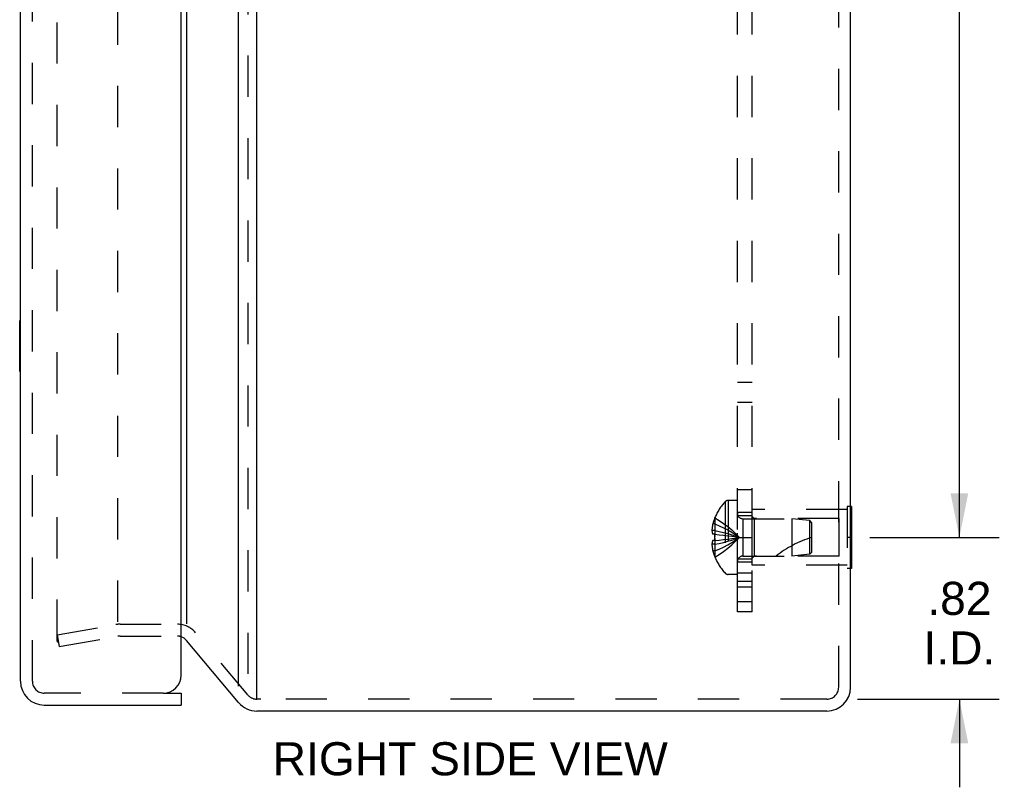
# Model space of a CAD drawing. Header units: inches. Extents: x 0 to 37.8, y 0 to 24.4.
# Tile 28 of 38: x 20.4 to 25.4, y 8.2 to 12.1. Entities that reach past the tile are written whole.
import ezdxf

# ---------------------------------------------------------------- set-up
doc = ezdxf.new("R2010")
doc.units = ezdxf.units.IN
doc.header["$LTSCALE"] = 2.077778
doc.header["$MEASUREMENT"] = 0
doc.linetypes.add('HIDDEN', pattern=[0.2, 0.1, -0.1])
doc.layers.get('0').update_dxf_attribs({"linetype": 'CONTINUOUS'})
for name, color, linetype in [('DEFAULT_2', 8, 'HIDDEN'), ('DIMENSIONS', 7, 'CONTINUOUS'), ('DOOR_ASSEMBLY', 7, 'CONTINUOUS'), ('SUBPANEL', 7, 'CONTINUOUS')]:
    doc.layers.add(name, color=color, linetype=linetype)
doc.styles.get("Standard").update_dxf_attribs({"font": 'arial.ttf'})
doc.dimstyles.new('DIMSTYLE_1', dxfattribs={"dimtxt": 0.166667, "dimasz": 0.222222, "dimexe": 0.09, "dimexo": 0.07, "dimgap": 0.0375, "dimtad": 0, "dimtih": 1, "dimtoh": 1, "dimzin": 4, "dimdsep": 46, "dimtxsty": 'Standard', "dimblk": '_FILLED', "dimblk1": '_FILLED', "dimblk2": '_FILLED', "dimcen": 0.09, "dimadec": 3, "dimazin": 1, "dimtfac": 1, "dimtdec": 3, "dimtofl": 0, "dimtmove": 0, "dimatfit": 3, "dimldrblk": '_FILLED', "dimfxl": 0, "dimtolj": 1, "dimtzin": 4, "dimarcsym": 0})

# ---------------------------------------------------------------- blocks, each defined once
blk = doc.blocks.new('_FILLED')
at = {"color": 0, "linetype": 'ByBlock'}
blk.add_solid([(0, 0), (-1, 0.2), (-1, -0.2)], dxfattribs=at)
blk = doc.blocks.new('*D6')
at = {"layer": 'DIMENSIONS', "color": 2, "linetype": 'Continuous'}
for p, q in [((24.7297, 15.7135), (25.381, 15.7135)), ((25.181, 15.7135), (25.181, 12.7551)), ((25.181, 9.4635), (25.181, 12.4218)), ((24.7297, 9.4635), (25.381, 9.4635))]:
    blk.add_line(p, q, dxfattribs=at)
at = {"layer": 'DIMENSIONS', "color": 2, "linetype": 'Continuous', "xscale": 0.2222222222, "yscale": 0.2222222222, "zscale": 0.2222222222}
for p, rotation in [((25.181, 15.7135), 90), ((25.181, 9.4635), 270)]:
    blk.add_blockref('_FILLED', p, dxfattribs=dict(at, rotation=rotation))
at = {"layer": 'DIMENSIONS', "color": 2, "linetype": 'Continuous', "insert": (25.181, 12.6718), "char_height": 0.16667, "width": 0.452912, "attachment_point": 2, "line_spacing_factor": 0.9}
blk.add_mtext('6.25', dxfattribs=at)
blk = doc.blocks.new('*D7')
at = {"layer": 'DIMENSIONS', "color": 2, "linetype": 'Continuous'}
for p, q in [((25.181, 9.4635), (25.181, 9.9079)), ((24.7297, 9.4635), (25.381, 9.4635)), ((24.6682, 8.6485), (25.381, 8.6485)), ((25.181, 8.6485), (25.181, 8.204))]:
    blk.add_line(p, q, dxfattribs=at)
at = {"layer": 'DIMENSIONS', "color": 2, "linetype": 'Continuous', "xscale": 0.2222222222, "yscale": 0.2222222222, "zscale": 0.2222222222}
for p, rotation in [((25.181, 9.4635), 270), ((25.181, 8.6485), 90)]:
    blk.add_blockref('_FILLED', p, dxfattribs=dict(at, rotation=rotation))
at = {"layer": 'DIMENSIONS', "color": 2, "linetype": 'Continuous', "insert": (25.181, 9.2397), "char_height": 0.16667, "width": 0.361214, "attachment_point": 2, "line_spacing_factor": 0.9}
blk.add_mtext('.82\\PI.D.', dxfattribs=at)

msp = doc.modelspace()

# ---------------------------------------------------------------- linework, layer by layer
at = {"color": 3, "linetype": 'Continuous'}
for p, q in [((21.6396, 8.6504), (21.6396, 16.5266)), ((21.5477, 8.714), (21.5477, 16.4629)), ((24.6327, 8.7085), (24.6327, 16.4685)), ((21.2848, 16.1496), (21.2848, 9.0273)), ((21.5477, 8.6313), (21.2848, 8.9447)), ((24.5127, 8.5885), (21.6396, 8.5885))]:
    msp.add_line(p, q, dxfattribs=at)
at = {"color": 7, "linetype": 'Continuous'}
for p, q in [((24.6367, 9.6195), (24.6327, 9.6195)), ((24.6367, 9.6195), (24.6367, 9.3075)), ((24.6367, 9.4635), (24.6327, 9.4635)), ((24.6367, 9.3075), (24.6327, 9.3075))]:
    msp.add_line(p, q, dxfattribs=at)
at = {"color": 3, "linetype": 'Continuous'}
for centre, radius, start, end in [((21.2388, 8.9061), 0.06, 40, 71.1905), ((24.5127, 8.7085), 0.12, 270, 360), ((21.6396, 8.7085), 0.12, 220, 270)]:
    msp.add_arc(centre, radius, start, end, dxfattribs=at)
at = {"layer": 'DEFAULT_2', "color": 8, "linetype": 'HIDDEN'}
for p, q in [((21.5937, 16.4629), (21.5937, 8.714)), ((24.5727, 8.7085), (24.5727, 16.4685)), ((20.6323, 8.9423), (20.6323, 16.2346)), ((20.9396, 9.0379), (20.9396, 16.139)), ((24.0006, 9.6437), (24.0006, 9.2832)), ((24.0617, 9.65), (24.0151, 9.65)), ((24.0151, 9.65), (24.0151, 9.277)), ((24.0617, 9.277), (24.0617, 9.65)), ((24.6157, 9.6035), (24.1367, 9.6035)), ((24.1367, 9.3235), (24.1367, 9.6035)), ((24.6327, 9.6195), (24.6157, 9.6195)), ((24.6157, 9.6195), (24.6157, 9.3075)), ((23.9483, 9.532), (23.9383, 9.532)), ((23.9487, 9.5627), (23.9483, 9.563)), ((23.9487, 9.5627), (23.9483, 9.5618)), ((23.9483, 9.5618), (23.9483, 9.479)), ((24.0899, 9.5575), (24.3367, 9.5575)), ((24.0899, 9.5575), (24.0899, 9.3695)), ((24.1467, 9.5585), (24.1367, 9.5685)), ((24.5742, 9.5585), (24.1467, 9.5585)), ((24.1467, 9.5585), (24.1467, 9.3685)), ((24.4267, 9.5485), (24.3367, 9.5575)), ((24.3367, 9.5575), (24.3367, 9.3695)), ((24.4367, 9.5375), (24.4267, 9.5485)), ((24.4267, 9.3785), (24.4267, 9.5485)), ((24.4367, 9.3895), (24.4367, 9.5375)), ((24.5742, 9.3685), (24.5742, 9.5585)), ((23.9483, 9.4984), (23.9334, 9.4984)), ((23.9483, 9.479), (23.9383, 9.479)), ((23.9483, 9.448), (23.9383, 9.448)), ((23.9487, 9.4789), (23.9483, 9.479)), ((23.9483, 9.479), (23.9708, 9.4768)), ((23.9483, 9.448), (23.9708, 9.4501)), ((23.9483, 9.448), (23.9487, 9.448)), ((23.9483, 9.448), (23.9483, 9.3652)), ((23.9487, 9.4789), (23.9486, 9.4764)), ((23.9486, 9.4506), (23.9487, 9.448)), ((23.9705, 9.4501), (23.9923, 9.4525)), ((23.992, 9.4524), (24.0132, 9.4549)), ((24.013, 9.4549), (24.0335, 9.4576)), ((24.6327, 9.4635), (24.6157, 9.4635)), ((23.9483, 9.4286), (23.9334, 9.4286)), ((23.9483, 9.395), (23.9383, 9.395)), ((24.4367, 9.3895), (24.4267, 9.3785)), ((23.9483, 9.3652), (23.9487, 9.3642)), ((23.9487, 9.3642), (23.9483, 9.364)), ((24.0899, 9.3695), (24.3367, 9.3695)), ((24.1467, 9.3685), (24.1367, 9.3585)), ((24.5742, 9.3685), (24.1467, 9.3685)), ((24.4267, 9.3785), (24.3367, 9.3695)), ((24.6157, 9.3235), (24.1367, 9.3235)), ((24.6327, 9.3075), (24.6157, 9.3075)), ((24.0617, 9.277), (24.0151, 9.277)), ((20.6323, 8.972), (20.9292, 9.0243)), ((20.95, 9.0261), (21.2388, 9.0261)), ((20.6323, 8.972), (20.6428, 8.9129)), ((20.6428, 8.9129), (20.9396, 8.9652)), ((20.95, 8.9661), (21.2388, 8.9661)), ((21.5937, 8.6699), (21.3307, 8.9833)), ((21.6591, 8.6485), (21.6396, 8.6485)), ((24.4863, 8.6485), (21.6591, 8.6485)), ((24.5127, 8.6485), (24.4863, 8.6485))]:
    msp.add_line(p, q, dxfattribs=at)
for points in [[(23.9383, 9.532), (23.9373, 9.5278), (23.9365, 9.5236), (23.9357, 9.5194), (23.9351, 9.5152), (23.9345, 9.511), (23.934, 9.5068), (23.9336, 9.5026), (23.9334, 9.4984)], [(23.9483, 9.532), (23.9705, 9.5225), (23.992, 9.5123), (24.013, 9.5013), (24.0333, 9.4895), (24.0531, 9.4769), (24.0723, 9.4635)], [(23.9487, 9.5627), (23.9708, 9.549), (23.9923, 9.5342), (24.0132, 9.5182), (24.0335, 9.5011), (24.0532, 9.4829), (24.0723, 9.4635)], [(23.9334, 9.4984), (23.9336, 9.496), (23.934, 9.4937), (23.9344, 9.4914), (23.935, 9.489), (23.9356, 9.4865), (23.9364, 9.4841), (23.9373, 9.4815), (23.9383, 9.479)], [(23.9483, 9.4984), (23.9705, 9.4936), (23.992, 9.4883), (24.013, 9.4827), (24.0333, 9.4767), (24.0531, 9.4703), (24.0723, 9.4635)], [(23.9383, 9.448), (23.9373, 9.4454), (23.9364, 9.4429), (23.9356, 9.4404), (23.935, 9.438), (23.9344, 9.4356), (23.934, 9.4332), (23.9336, 9.4309), (23.9334, 9.4286)], [(23.9483, 9.4635), (23.9483, 9.4661), (23.9484, 9.4687), (23.9484, 9.4712), (23.9485, 9.4738), (23.9486, 9.4764), (23.9487, 9.4789)], [(23.9483, 9.4286), (23.9705, 9.4334), (23.992, 9.4386), (24.013, 9.4442), (24.0333, 9.4502), (24.0531, 9.4566), (24.0723, 9.4635)], [(23.9487, 9.448), (23.9486, 9.4506), (23.9485, 9.4531), (23.9484, 9.4557), (23.9484, 9.4583), (23.9483, 9.4609), (23.9483, 9.4635)], [(23.9483, 9.395), (23.9705, 9.4044), (23.992, 9.4146), (24.013, 9.4257), (24.0333, 9.4375), (24.0531, 9.4501), (24.0723, 9.4635)], [(23.9485, 9.4738), (23.9484, 9.4712), (23.9484, 9.4687)], [(23.9484, 9.4583), (23.9484, 9.4557), (23.9485, 9.4531)], [(23.9487, 9.3642), (23.9708, 9.3779), (23.9923, 9.3927), (24.0132, 9.4087), (24.0335, 9.4258), (24.0532, 9.4441), (24.0723, 9.4635)], [(23.9705, 9.4768), (23.9923, 9.4745), (24.0132, 9.472), (24.0335, 9.4693), (24.0532, 9.4665), (24.0723, 9.4635)], [(23.992, 9.4745), (24.013, 9.472), (24.0333, 9.4694), (24.0531, 9.4665), (24.0723, 9.4635)], [(24.0333, 9.4576), (24.0531, 9.4604), (24.0723, 9.4635)], [(24.0335, 9.4576), (24.0532, 9.4604), (24.0723, 9.4635)], [(23.9334, 9.4286), (23.9336, 9.4244), (23.934, 9.4202), (23.9345, 9.416), (23.9351, 9.4118), (23.9357, 9.4076), (23.9365, 9.4034), (23.9373, 9.3992), (23.9383, 9.395)], [(20.6323, 8.9423), (20.6324, 8.9417), (20.6324, 8.9412), (20.6325, 8.9406), (20.6327, 8.94), (20.6329, 8.9395), (20.6331, 8.9389), (20.6333, 8.9384), (20.6336, 8.9379)], [(20.6402, 8.9343), (20.6399, 8.9343), (20.6393, 8.9344), (20.6387, 8.9345), (20.6382, 8.9346), (20.6376, 8.9348), (20.6371, 8.935), (20.6366, 8.9352), (20.6361, 8.9355), (20.6356, 8.9358), (20.6352, 8.9362), (20.6347, 8.9366), (20.6343, 8.937), (20.634, 8.9375), (20.6336, 8.9379)], [(20.6416, 8.9344), (20.641, 8.9344), (20.6404, 8.9343), (20.6402, 8.9343)]]:
    msp.add_lwpolyline(points, dxfattribs=at)
for centre, radius, start, end in [((24.1905, 9.4635), 0.2618, 136.4862, 157.6387), ((24.0151, 9.63), 0.02, 90, 136.4862), ((24.0899, 9.5857), 0.0282, 180, 270), ((24.1905, 9.4635), 0.2614, 157.9106, 164.8059), ((24.6069, 8.9182), 0.5712, 107.3354, 127.8138), ((24.1905, 9.4635), 0.2614, 195.1941, 202.0894), ((24.1905, 9.4635), 0.2618, 202.3613, 223.5138), ((24.0899, 9.3413), 0.0282, 90, 180), ((24.0151, 9.297), 0.02, 223.5138, 270), ((20.95, 8.9061), 0.12, 90, 100), ((21.2388, 8.9061), 0.12, 40, 90), ((20.95, 8.9061), 0.06, 90, 100), ((21.2388, 8.9061), 0.06, 71.1905, 90), ((24.5127, 8.7085), 0.06, 270, 360), ((21.6396, 8.7085), 0.06, 220, 270)]:
    msp.add_arc(centre, radius, start, end, dxfattribs=at)
at = {"layer": 'DOOR_ASSEMBLY', "color": 3, "linetype": 'Continuous'}
for p, q in [((20.4481, 8.7385), (20.4481, 16.4385)), ((21.2581, 8.7685), (21.2581, 16.4085)), ((20.5681, 8.6185), (21.2581, 8.6185))]:
    msp.add_line(p, q, dxfattribs=at)
at = {"layer": 'DOOR_ASSEMBLY', "color": 8, "linetype": 'HIDDEN'}
for p, q in [((20.5081, 8.7385), (20.5081, 16.4385)), ((21.1681, 8.6785), (20.5681, 8.6785))]:
    msp.add_line(p, q, dxfattribs=at)
at = {"layer": 'DOOR_ASSEMBLY', "color": 7, "linetype": 'Continuous'}
for p, q in [((20.4441, 10.3005), (20.4441, 10.5565)), ((20.4441, 10.5565), (20.4481, 10.5565)), ((20.4441, 10.3005), (20.4481, 10.3005)), ((21.1681, 8.6785), (21.2581, 8.6785)), ((21.2581, 8.6785), (21.2581, 8.6185))]:
    msp.add_line(p, q, dxfattribs=at)
at = {"layer": 'DOOR_ASSEMBLY', "color": 3, "linetype": 'Continuous'}
for centre, radius, start, end in [((20.5681, 8.7385), 0.12, 180, 270), ((21.1681, 8.7685), 0.09, 270, 360)]:
    msp.add_arc(centre, radius, start, end, dxfattribs=at)
at = {"layer": 'DOOR_ASSEMBLY', "color": 8, "linetype": 'HIDDEN'}
msp.add_arc((20.5681, 8.7385), 0.06, 180, 270, dxfattribs=at)
at = {"layer": 'SUBPANEL', "color": 8, "linetype": 'HIDDEN'}
for p, q in [((24.0617, 9.0885), (24.0617, 16.0885)), ((24.1367, 9.0885), (24.1367, 16.0885)), ((24.0617, 10.2463), (24.1367, 10.2463)), ((24.0617, 10.145), (24.1367, 10.145)), ((24.0617, 9.7054), (24.1367, 9.7054)), ((24.1367, 9.5885), (24.0617, 9.5885)), ((24.1367, 9.5725), (24.0617, 9.5725)), ((24.0617, 9.4635), (24.1367, 9.4635)), ((24.1367, 9.3545), (24.0617, 9.3545)), ((24.1367, 9.3385), (24.0617, 9.3385)), ((24.1367, 9.2825), (24.0617, 9.2825)), ((24.0617, 9.2425), (24.1367, 9.2425)), ((24.1367, 9.2135), (24.0617, 9.2135)), ((24.0617, 9.1402), (24.1367, 9.1402)), ((24.1367, 9.0885), (24.0617, 9.0885))]:
    msp.add_line(p, q, dxfattribs=at)

# ---------------------------------------------------------------- texts
at = {"layer": 'DIMENSIONS', "color": 2, "linetype": 'Continuous', "insert": (22.7153, 8.4312), "char_height": 0.166667, "width": 1.987608, "attachment_point": 2, "line_spacing_factor": 0.9}
msp.add_mtext('RIGHT SIDE VIEW', dxfattribs=at)

# ---------------------------------------------------------------- dimensions: what is measured, and where the dimension line sits
at = {"layer": 'DIMENSIONS', "color": 2, "linetype": 'Continuous'}
dim = msp.add_linear_dim(base=(25.181, 9.4635), p1=(24.6597, 15.7135), p2=(24.6597, 9.4635), angle=270, dimstyle='DIMSTYLE_1', dxfattribs=at)
dim.commit()
dim.dimension.update_dxf_attribs({"geometry": '*D6', "text_midpoint": (25.1804, 12.5875), "dimtype": 160})
dim = msp.add_linear_dim(base=(25.1809651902, 9.4634706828), p1=(24.5982190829, 8.6484706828), p2=(24.6597190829, 9.4634706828), angle=90, text='<>\\PI.D.', dimstyle='DIMSTYLE_1', dxfattribs=at)
dim.commit()
dim.dimension.update_dxf_attribs({"geometry": '*D7', "text_midpoint": (25.1809651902, 9.0313729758), "dimtype": 160})

doc.saveas('drawing.dxf')
